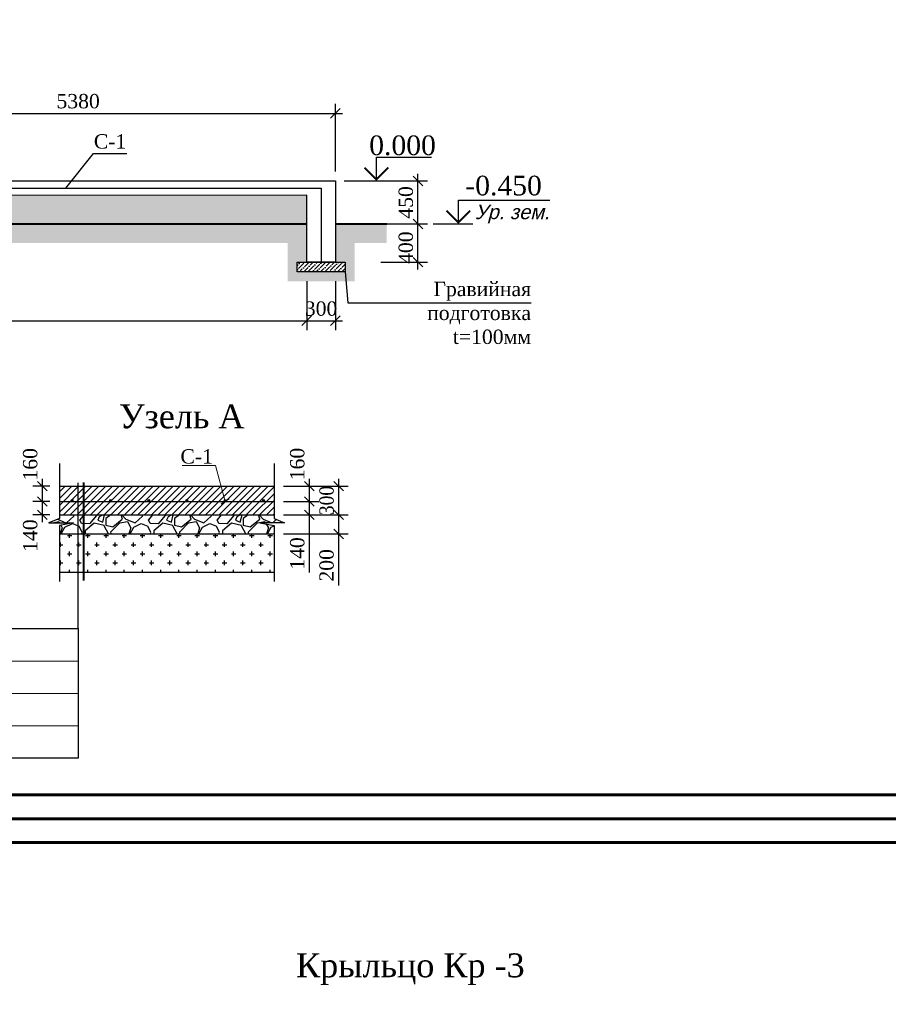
# Model space of a CAD drawing. Header units: millimetres. Extents: x 2063114 to 14983986, y -126020516 to 213791.
# Tile 26 of 256: x 2340347 to 2358509, y -1708884 to -1688291. Entities that reach past the tile are written whole.
import ezdxf
from ezdxf.enums import TextEntityAlignment as Align

# ---------------------------------------------------------------- set-up
doc = ezdxf.new("R2010")
doc.units = ezdxf.units.MM
doc.linetypes.add('HIDDEN2', pattern=[4.7625, 3.175, -1.5875])
doc.layers.get('Defpoints').update_dxf_attribs({"color": 6, "lineweight": 35})
for name, color, linetype, lineweight in [('.', 7, 'Continuous', 15), ('АСО-Штриховка', 184, 'Continuous', 9), ('РАЗМ', 7, 'Continuous', 20)]:
    doc.layers.add(name, color=color, linetype=linetype, lineweight=lineweight)
doc.layers.add('_print', color=6, linetype='Continuous', lineweight=60, plot=False)
doc.styles.add('seviyorum', font='times.ttf')
doc.styles.add('SIMPLEX', font='times.ttf', dxfattribs={"width": 0.7})
doc.styles.get("Standard").update_dxf_attribs({"font": 'arial.ttf'})
doc.styles.add('Times New Roman', font='times.ttf')
doc.dimstyles.new('Dim(100)', dxfattribs={"dimscale": 100, "dimtxt": 3.5, "dimasz": 2, "dimexe": 2, "dimexo": 2, "dimgap": 1, "dimtad": 1, "dimdec": 0, "dimdsep": 46, "dimtxsty": 'SIMPLEX', "dimblk": 'OBLIQUE', "dimcen": 2.5, "dimdle": 1.5, "dimclrd": 256, "dimclre": 256, "dimclrt": 256, "dimadec": 0, "dimazin": 0, "dimtfac": 0.75, "dimtdec": 0, "dimtmove": 1, "dimatfit": 3, "dimfxl": 1, "dimtolj": 1, "dimtzin": 0, "dimlwd": -1, "dimlwe": -1, "dimarcsym": 0})

# ---------------------------------------------------------------- blocks, each defined once
blk = doc.blocks.new('_Oblique')
at = {"color": 0, "linetype": 'ByBlock', "lineweight": -2}
blk.add_line((-0.5, -0.5), (0.5, 0.5), dxfattribs=at)
blk = doc.blocks.new('*D1202')
at = {"ltscale": 300, "transparency": 16777216}
for p, q in [((2327789, -1693763), (2327789, -1694788)), ((2346349, -1693763), (2346349, -1694788)), ((2327639, -1694588), (2346499, -1694588))]:
    blk.add_line(p, q, dxfattribs=at)
at = {"layer": 'Defpoints', "color": 0, "lineweight": 30, "ltscale": 300, "transparency": 16777216}
for p in [(2327789, -1693563), (2346349, -1693563), (2346349, -1694588)]:
    blk.add_point(p, dxfattribs=at)
at = {"ltscale": 300, "transparency": 16777216, "xscale": 200, "yscale": 200, "zscale": 200, "rotation": 180}
blk.add_blockref('_Oblique', (2327789, -1694588), dxfattribs=at)
at = {"ltscale": 300, "transparency": 16777216, "xscale": 200, "yscale": 200, "zscale": 200}
blk.add_blockref('_Oblique', (2346349, -1694588), dxfattribs=at)
at = {"ltscale": 300, "transparency": 16777216, "insert": (2337069, -1694335), "char_height": 300, "attachment_point": 5, "style": 'Times New Roman'}
blk.add_mtext('\\A1;9280', dxfattribs=at)
blk = doc.blocks.new('*D1203')
at = {"ltscale": 300, "transparency": 16777216}
for p, q in [((2346349, -1693763), (2346349, -1694788)), ((2346949, -1693763), (2346949, -1694788)), ((2346199, -1694588), (2347099, -1694588))]:
    blk.add_line(p, q, dxfattribs=at)
at = {"layer": 'Defpoints', "color": 0, "lineweight": 30, "ltscale": 300, "transparency": 16777216}
for p in [(2346349, -1693563), (2346949, -1693563), (2346949, -1694588)]:
    blk.add_point(p, dxfattribs=at)
at = {"ltscale": 300, "transparency": 16777216, "xscale": 200, "yscale": 200, "zscale": 200, "rotation": 180}
blk.add_blockref('_Oblique', (2346349, -1694588), dxfattribs=at)
at = {"ltscale": 300, "transparency": 16777216, "xscale": 200, "yscale": 200, "zscale": 200}
blk.add_blockref('_Oblique', (2346949, -1694588), dxfattribs=at)
at = {"ltscale": 300, "transparency": 16777216, "insert": (2346649, -1694335), "char_height": 300, "attachment_point": 5, "style": 'Times New Roman'}
blk.add_mtext('\\A1;300', dxfattribs=at)
blk = doc.blocks.new('vcBlockPos')
at = {"color": 0, "linetype": 'ByBlock', "lineweight": -2}
blk.add_attdef('ПОЗИЦИЯ', text='', height=300, dxfattribs=at).set_placement((0, 0), align=Align.BOTTOM_CENTER)
at = {"color": 0, "linetype": 'ByBlock', "lineweight": -2, "flags": 1}
blk.add_attdef('КОЛИЧЕСТВО', text='', height=300, dxfattribs=at).set_placement((0, 0), align=Align.RIGHT)
at = {"color": 0, "linetype": 'ByBlock', "lineweight": -2}
blk.add_attdef('НТЕКСТ', text='', height=300, dxfattribs=at).set_placement((0, 0), align=Align.TOP_CENTER)
blk = doc.blocks.new('*D1204')
at = {"ltscale": 300, "transparency": 16777216}
for p, q in [((2336189, -1691463), (2336189, -1690050)), ((2346949, -1691463), (2346949, -1690050)), ((2336039, -1690250), (2347099, -1690250))]:
    blk.add_line(p, q, dxfattribs=at)
at = {"layer": 'Defpoints', "color": 0, "lineweight": 30, "ltscale": 300, "transparency": 16777216}
for p in [(2346949, -1690250), (2336189, -1691663), (2346949, -1691663)]:
    blk.add_point(p, dxfattribs=at)
at = {"ltscale": 300, "transparency": 16777216, "xscale": 200, "yscale": 200, "zscale": 200, "rotation": 180}
blk.add_blockref('_Oblique', (2336189, -1690250), dxfattribs=at)
at = {"ltscale": 300, "transparency": 16777216, "xscale": 200, "yscale": 200, "zscale": 200}
blk.add_blockref('_Oblique', (2346949, -1690250), dxfattribs=at)
at = {"ltscale": 300, "transparency": 16777216, "insert": (2341569, -1689997), "char_height": 300, "attachment_point": 5, "style": 'Times New Roman'}
blk.add_mtext('\\A1;5380', dxfattribs=at)
blk = doc.blocks.new('*D1207')
at = {"ltscale": 300, "transparency": 16777216}
for p, q in [((2348675, -1693513), (2348675, -1692413)), ((2347900, -1692563), (2348875, -1692563)), ((2347900, -1693363), (2348875, -1693363))]:
    blk.add_line(p, q, dxfattribs=at)
at = {"layer": 'Defpoints', "color": 0, "lineweight": 30, "ltscale": 300, "transparency": 16777216}
for p in [(2347700, -1692563), (2348675, -1692563), (2347700, -1693363)]:
    blk.add_point(p, dxfattribs=at)
at = {"ltscale": 300, "transparency": 16777216, "xscale": 200, "yscale": 200, "zscale": 200}
for p, rotation in [((2348675, -1692563), 90), ((2348675, -1693363), 270)]:
    blk.add_blockref('_Oblique', p, dxfattribs=dict(at, rotation=rotation))
at = {"ltscale": 300, "transparency": 16777216, "insert": (2348422, -1693059), "char_height": 300, "attachment_point": 5, "rotation": 90, "style": 'Times New Roman'}
blk.add_mtext('\\A1;400', dxfattribs=at)
blk = doc.blocks.new('*D1208')
at = {"ltscale": 300, "transparency": 16777216}
for p, q in [((2347900, -1691663), (2348875, -1691663)), ((2348675, -1692713), (2348675, -1691513)), ((2347900, -1692563), (2348875, -1692563))]:
    blk.add_line(p, q, dxfattribs=at)
at = {"layer": 'Defpoints', "color": 0, "lineweight": 30, "ltscale": 300, "transparency": 16777216}
for p in [(2347700, -1691663), (2348675, -1691663), (2347700, -1692563)]:
    blk.add_point(p, dxfattribs=at)
at = {"ltscale": 300, "transparency": 16777216, "xscale": 200, "yscale": 200, "zscale": 200}
for p, rotation in [((2348675, -1691663), 90), ((2348675, -1692563), 270)]:
    blk.add_blockref('_Oblique', p, dxfattribs=dict(at, rotation=rotation))
at = {"ltscale": 300, "transparency": 16777216, "insert": (2348422, -1692113), "char_height": 300, "attachment_point": 5, "rotation": 90, "style": 'Times New Roman'}
blk.add_mtext('\\A1;450', dxfattribs=at)
blk = doc.blocks.new('*U132')
at = {"color": 0, "linetype": 'ByBlock', "lineweight": -2}
blk.add_line((3, 0), (11.3, 0), dxfattribs=at)
blk.add_lwpolyline([(8.3, 0), (8.3, 5), (27.45, 5)], dxfattribs=at)
at = {"color": 0, "linetype": 'ByBlock', "lineweight": -2, "const_width": 0.4}
blk.add_lwpolyline([(5.8, 2.78), (8.3, 0.28), (10.8, 2.78)], dxfattribs=at)
at = {"color": 0, "linetype": 'ByBlock', "lineweight": -2, "style": 'seviyorum'}
blk.add_attdef('ОТМЕТКА', text='', height=4.1, dxfattribs=at).set_placement((17.76, 8.03), align=Align.MIDDLE_CENTER)
at = {"color": 0, "linetype": 'ByBlock', "lineweight": -2, "oblique": 15}
blk.add_attdef('НТЕКСТ', text='', height=3, dxfattribs=at).set_placement((19.55, 2.5), align=Align.MIDDLE_CENTER)
blk = doc.blocks.new('*U133')
at = {"color": 0, "linetype": 'ByBlock', "lineweight": -2}
blk.add_line((3, 0), (12.76, 0), dxfattribs=at)
blk.add_lwpolyline([(9.76, 0), (9.76, 5), (21.26, 5)], dxfattribs=at)
at = {"color": 0, "linetype": 'ByBlock', "lineweight": -2, "const_width": 0.4}
blk.add_lwpolyline([(7.26, 2.78), (9.76, 0.28), (12.26, 2.78)], dxfattribs=at)
at = {"color": 0, "linetype": 'ByBlock', "lineweight": -2, "style": 'seviyorum'}
blk.add_attdef('ОТМЕТКА', text='', height=4.1, dxfattribs=at).set_placement((15.23, 7.45), align=Align.MIDDLE_CENTER)
at = {"color": 0, "linetype": 'ByBlock', "lineweight": -2, "oblique": 15}
blk.add_attdef('НТЕКСТ', text='', height=3, dxfattribs=at).set_placement((21.01, 2.5), align=Align.MIDDLE_CENTER)
blk = doc.blocks.new('*U1186')
at = {"lineweight": 30}
h = blk.add_hatch(color=5, dxfattribs=at)
h.dxf.hatch_style = 1
h.paths.add_polyline_path([(20, 0, 1), (-20, 0, 1)])
at = {"color": 5, "lineweight": 30}
blk.add_circle((0, 0), 20, dxfattribs=at)
blk = doc.blocks.new('*U1187')
at = {"color": 0, "linetype": 'ByBlock', "lineweight": -2}
for p in [(0, 0), (800, 0), (1600, 0), (2400, 0), (3200, 0), (4000, 0)]:
    blk.add_blockref('*U1186', p, dxfattribs=at)
blk = doc.blocks.new('*D1215')
at = {"ltscale": 300, "transparency": 16777216}
for p, q in [((2346405, -1698797), (2346405, -1698217)), ((2345865, -1698367), (2346605, -1698367)), ((2345865, -1698647), (2346605, -1698647)), ((2346405, -1699854), (2346405, -1698647))]:
    blk.add_line(p, q, dxfattribs=at)
at = {"layer": 'Defpoints', "color": 0, "lineweight": 30, "ltscale": 300, "transparency": 16777216}
for p in [(2345665, -1698367), (2346405, -1698367), (2345665, -1698647)]:
    blk.add_point(p, dxfattribs=at)
at = {"ltscale": 300, "transparency": 16777216, "xscale": 200, "yscale": 200, "zscale": 200}
for p, rotation in [((2346405, -1698367), 90), ((2346405, -1698647), 270)]:
    blk.add_blockref('_Oblique', p, dxfattribs=dict(at, rotation=rotation))
at = {"ltscale": 300, "transparency": 16777216, "insert": (2346152, -1699455), "char_height": 300, "attachment_point": 5, "rotation": 90, "style": 'Times New Roman'}
blk.add_mtext('\\A1;140', dxfattribs=at)
blk = doc.blocks.new('*D1236')
at = {"ltscale": 300, "transparency": 16777216}
for p, q in [((2345865, -1698047), (2346605, -1698047)), ((2346405, -1698517), (2346405, -1697897)), ((2345865, -1698367), (2346605, -1698367))]:
    blk.add_line(p, q, dxfattribs=at)
at = {"layer": 'Defpoints', "color": 0, "lineweight": 30, "ltscale": 300, "transparency": 16777216}
for p in [(2345665, -1698047), (2346405, -1698047), (2345665, -1698367)]:
    blk.add_point(p, dxfattribs=at)
at = {"ltscale": 300, "transparency": 16777216, "xscale": 200, "yscale": 200, "zscale": 200}
for p, rotation in [((2346405, -1698047), 90), ((2346405, -1698367), 270)]:
    blk.add_blockref('_Oblique', p, dxfattribs=dict(at, rotation=rotation))
at = {"ltscale": 300, "transparency": 16777216, "insert": (2346152, -1697584), "char_height": 300, "attachment_point": 5, "rotation": 90, "style": 'Times New Roman'}
blk.add_mtext('\\A1;160', dxfattribs=at)
blk = doc.blocks.new('*D1216')
at = {"ltscale": 300, "transparency": 16777216}
for p, q in [((2345865, -1698047), (2347217, -1698047)), ((2347017, -1698797), (2347017, -1697897)), ((2345865, -1698647), (2347217, -1698647))]:
    blk.add_line(p, q, dxfattribs=at)
at = {"layer": 'Defpoints', "color": 0, "lineweight": 30, "ltscale": 300, "transparency": 16777216}
for p in [(2345665, -1698047), (2347017, -1698047), (2345665, -1698647)]:
    blk.add_point(p, dxfattribs=at)
at = {"ltscale": 300, "transparency": 16777216, "xscale": 200, "yscale": 200, "zscale": 200}
for p, rotation in [((2347017, -1698047), 90), ((2347017, -1698647), 270)]:
    blk.add_blockref('_Oblique', p, dxfattribs=dict(at, rotation=rotation))
at = {"ltscale": 300, "transparency": 16777216, "insert": (2346765, -1698347), "char_height": 300, "attachment_point": 5, "rotation": 90, "style": 'Times New Roman'}
blk.add_mtext('\\A1;{\\W0.9;300}', dxfattribs=at)
blk = doc.blocks.new('*D1237')
at = {"ltscale": 300, "transparency": 16777216}
for p, q in [((2345865, -1698647), (2347217, -1698647)), ((2347017, -1699197), (2347017, -1698497)), ((2345865, -1699047), (2347217, -1699047)), ((2347017, -1700123), (2347017, -1699047))]:
    blk.add_line(p, q, dxfattribs=at)
at = {"layer": 'Defpoints', "color": 0, "lineweight": 30, "ltscale": 300, "transparency": 16777216}
for p in [(2345665, -1698647), (2347017, -1698647), (2345665, -1699047)]:
    blk.add_point(p, dxfattribs=at)
at = {"ltscale": 300, "transparency": 16777216, "xscale": 200, "yscale": 200, "zscale": 200}
for p, rotation in [((2347017, -1698647), 90), ((2347017, -1699047), 270)]:
    blk.add_blockref('_Oblique', p, dxfattribs=dict(at, rotation=rotation))
at = {"ltscale": 300, "transparency": 16777216, "insert": (2346765, -1699703), "char_height": 300, "attachment_point": 5, "rotation": 90, "style": 'Times New Roman'}
blk.add_mtext('\\A1;200', dxfattribs=at)
blk = doc.blocks.new('*D1217')
at = {"ltscale": 300, "transparency": 16777216}
for p, q in [((2340821, -1698797), (2340821, -1698217)), ((2340977, -1698367), (2340621, -1698367)), ((2340977, -1698647), (2340621, -1698647))]:
    blk.add_line(p, q, dxfattribs=at)
at = {"layer": 'Defpoints', "color": 0, "lineweight": 30, "ltscale": 300, "transparency": 16777216}
for p in [(2340821, -1698367), (2341177, -1698367), (2341177, -1698647)]:
    blk.add_point(p, dxfattribs=at)
at = {"ltscale": 300, "transparency": 16777216, "xscale": 200, "yscale": 200, "zscale": 200}
for p, rotation in [((2340821, -1698367), 90), ((2340821, -1698647), 270)]:
    blk.add_blockref('_Oblique', p, dxfattribs=dict(at, rotation=rotation))
at = {"ltscale": 300, "transparency": 16777216, "insert": (2340568, -1699081), "char_height": 300, "attachment_point": 5, "rotation": 90, "style": 'Times New Roman'}
blk.add_mtext('\\A1;140', dxfattribs=at)
blk = doc.blocks.new('*D1218')
at = {"ltscale": 300, "transparency": 16777216}
for p, q in [((2340977, -1698047), (2340621, -1698047)), ((2340821, -1698517), (2340821, -1697897)), ((2340977, -1698367), (2340621, -1698367))]:
    blk.add_line(p, q, dxfattribs=at)
at = {"layer": 'Defpoints', "color": 0, "lineweight": 30, "ltscale": 300, "transparency": 16777216}
for p in [(2340821, -1698047), (2341177, -1698047), (2341177, -1698367)]:
    blk.add_point(p, dxfattribs=at)
at = {"ltscale": 300, "transparency": 16777216, "xscale": 200, "yscale": 200, "zscale": 200}
for p, rotation in [((2340821, -1698047), 90), ((2340821, -1698367), 270)]:
    blk.add_blockref('_Oblique', p, dxfattribs=dict(at, rotation=rotation))
at = {"ltscale": 300, "transparency": 16777216, "insert": (2340568, -1697590), "char_height": 300, "attachment_point": 5, "rotation": 90, "style": 'Times New Roman'}
blk.add_mtext('\\A1;160', dxfattribs=at)
blk = doc.blocks.new('*U1590')
at = {"color": 0, "ltscale": 25}
blk.add_lwpolyline([(-59400, 42000), (0, 42000), (0, 0), (-59400, 0)], close=True, dxfattribs=at)
at = {"color": 0, "lineweight": 60, "ltscale": 25}
blk.add_lwpolyline([(-57400, 41500), (-500, 41500), (-500, 500), (-57400, 500)], close=True, dxfattribs=at)

msp = doc.modelspace()

# ---------------------------------------------------------------- hatches: boundary and pattern name
at = {"layer": '.'}
h = msp.add_hatch(dxfattribs=at)
h.set_pattern_fill('ANSI31', color=256, scale=800)
h.set_pattern_definition([(45, (5665682.32, 931676.89), (-70.7106781, 70.7106781), [])])
h.paths.add_polyline_path([(2341176.6036, -1698047.05866), (2341176.6036, -1698647.05866), (2345664.73628, -1698647.05866), (2345664.73628, -1698047.05866)])
h = msp.add_hatch()
h.set_pattern_fill('GRAVEL', color=256, scale=500)
h.set_pattern_definition([(228.0127875, (188393.08, -1212241.923), (-4000, -4500), [67.268, -6659.54402]), (184.9697407, (188348.08, -1212291.923), (6000, 500), [115.434, -11427.96238]), (132.510447, (188233.08, -1212301.923), (5000, -5500), [81.394, -8058.0163]), (267.273689, (188038.08, -1212426.923), (500, 10000), [105.119, -10406.77902]), (292.8336542, (188033.08, -1212531.923), (-2500, 6000), [103.0775, -10204.68656]), (357.273689, (188073.08, -1212626.923), (-10000, 500), [105.119, -10406.77902]), (37.6942405, (188178.08, -1212631.923), (-6500, -5000), [139.0145, -13762.42427]), (72.2553284, (188288.08, -1212546.923), (3500, 11000), [131.244, -12993.16075]), (121.4295656, (188328.08, -1212421.923), (-4000, 6500), [105.475, -10442.03655]), (175.2363583, (188273.08, -1212331.923), (5500, -500), [120.416, -5900.38129]), (222.3974378, (188153.079, -1212321.923), (-6000, -5500), [155.724, -15416.6875]), (138.8140748, (188533.08, -1212431.923), (-3500, 3000), [53.1505, -5261.92241]), (171.4692344, (188493.08, -1212396.923), (6500, -1000), [101.1185, -10010.75571]), (225, (188393.08, -1212381.92), (-6e-14, -500), [70.7105, -636.39628]), (203.1985905, (188358.08, -1212321.92), (2500, 1000), [38.079, -3769.80755]), (291.8014095, (188323.08, -1212336.92), (-500, 1500), [53.8515, -2638.7309]), (30.9637565, (188343.08, -1212386.92), (1500, 1000), [87.4645, -2828.01145]), (161.565051, (188418.08, -1212341.92), (1000, -500), [63.2455, -1517.89333]), (16.3895403, (188033.08, -1212336.923), (5000, 1500), [88.6, -8771.42257]), (70.346176, (188118.08, -1212311.923), (-2000, -5500), [74.3305, -7358.70387]), (293.1985905, (188418.08, -1212241.92), (-1000, 2500), [76.1575, -3731.72905]), (343.6104597, (188448.08, -1212311.923), (-5000, 1500), [88.6, -8771.42257]), (339.4439548, (188033.08, -1212646.923), (-2500, 1000), [85.44, -4186.56187]), (294.7751406, (188113.08, -1212676.923), (-2500, 5500), [71.589, -7087.32153]), (66.8014095, (188423.08, -1212741.92), (1000, 2500), [76.1575, -3731.72905]), (17.3540246, (188453.08, -1212671.923), (-6500, -2000), [83.8155, -8297.71181]), (69.4439548, (188178.08, -1212741.923), (-1000, -2500), [42.72, -4229.28187]), (101.3099325, (188393.08, -1212741.92), (-500, 2000), [25.495, -2524.01476]), (165.9637565, (188388.08, -1212716.92), (1500, -500), [103.0775, -1958.47531]), (186.009006, (188288.08, -1212691.923), (5000, 500), [95.525, -9456.96159]), (303.6900675, (188343.08, -1212431.92), (-500, 1000), [72.111, -1730.66464]), (353.1572266, (188383.08, -1212491.923), (8500, -1000), [125.897, -12463.78131]), (60.945396, (188508.08, -1212506.923), (-2000, -3500), [51.478, -5096.33707]), (90, (188533.1, -1212461.9), (-500, 500), [30, -470]), (120.2564372, (188278.08, -1212676.923), (2000, -3500), [69.462, -6876.76]), (48.0127875, (188243.08, -1212616.923), (4000, 4500), [134.536, -6592.27602]), (0, (188333.1, -1212516.9), (500, 500), [130, -370]), (325.3048465, (188463.08, -1212516.923), (5000, -3500), [79.057, -7826.63715]), (254.054604, (188528.08, -1212561.92), (-500, -2000), [72.801, -3567.25394]), (207.6459754, (188508.08, -1212631.923), (-9500, -5000), [118.5325, -11734.73709]), (175.4260787, (188403.08, -1212686.923), (-6500, 500), [125.3995, -12414.5367])])
h.paths.add_polyline_path([(2330203.94013, -1692563.17427), (2346348.97632, -1692563.17427), (2346348.97632, -1691963.17427), (2336188.97632, -1691964.67054)])
h = msp.add_hatch()
h.set_pattern_fill('ANSI36', color=256, scale=500)
h.set_pattern_definition([(45, (1334508.027, -725441.427), (33.1456304, 121.533978), [156.25, -31.25, 0, -31.25])])
h.paths.add_polyline_path([(2346148.97632, -1693363.17427), (2346148.97632, -1693563.17427), (2347148.97632, -1693563.17427), (2347148.97632, -1693363.17427)])
at = {"lineweight": -3}
h = msp.add_hatch(dxfattribs=at)
h.set_pattern_fill('GRAVEL', color=256, scale=40, angle=45)
h.set_pattern_definition([(273.0127875, (1337588.72, -1847959.15), (718.420489, -12213.1483247), [136.6886, -13532.1935]), (229.969741, (1337595.905, -1848095.65), (7902.6253422, 9339.4664034), [234.5619, -23221.6196]), (177.510447, (1337445.04, -1848275.254), (15086.8302837, -718.420484), [165.3926, -16373.8891]), (312.273689, (1337344.46, -1848735.043), (-13649.9893024, 15086.8302848), [213.6018, -21146.575]), (337.833654, (1337488.14, -1848893.096), (-12213.1483248, 5028.9434274), [209.4535, -20735.9231]), (42.273689, (1337682.116, -1848972.12), (-15086.8302848, -13649.9893024), [213.6018, -21146.575]), (82.6942405, (1337840.17, -1848828.438), (-2155.2614681, -16523.6712629), [282.4775, -27965.2461]), (117.2553284, (1337876.09, -1848548.254), (-10776.3073435, 20834.1942018), [266.6878, -26402.1026]), (166.4295656, (1337753.96, -1848311.175), (-15086.8302837, 3592.102447), [214.3252, -21218.2183]), (220.236358, (1337545.62, -1848260.89), (8621.0458774, 7184.2048955), [244.6853, -11989.5748]), (267.3974378, (1337358.827, -1848418.94), (-718.4204891, -16523.6712628), [316.4312, -31326.709]), (183.814075, (1338062.88, -1848030.99), (-9339.466366, -718.420489), [108.0018, -10692.2263]), (216.4692344, (1337955.116, -1848038.176), (10776.307344, 7902.6253884), [205.4728, -20341.8556]), (270, (1337789.9, -1848160.3), (718.4205, -718.4205), [143.6837, -1293.1572]), (248.19859, (1337653.38, -1848124.39), (2155.26147, 5028.943428), [77.3765, -7660.2489]), (336.80141, (1337624.64, -1848196.23), (-2873.68196, 1436.84098), [109.4262, -5361.9012]), (75.963757, (1337725.22, -1848239.33), (718.42049, 3592.102448), [177.7279, -5746.5193]), (206.56505, (1337768.33, -1848066.9), (2155.26147, 718.42049), [128.5149, -3084.3592]), (61.3895403, (1337207.96, -1848612.91), (5028.9434278, 9339.466366), [180.0352, -17823.5307]), (115.346176, (1337294.17, -1848454.86), (5028.9434274, -10776.3073455), [151.0396, -14952.8863]), (338.19859, (1337624.64, -1847923.23), (-5028.943428, 2155.26147), [154.752, -7582.8734]), (28.6104597, (1337768.326, -1847980.7), (-9339.4663656, -5028.9434285), [180.0352, -17823.5307]), (24.443955, (1337653.38, -1849058.33), (-5028.943428, -2155.261469), [173.6141, -8507.0937]), (339.7751406, (1337811.43, -1848986.49), (-11494.7278373, 4310.522932), [145.4688, -14401.4374]), (111.80141, (1338350.25, -1848634.46), (-2155.26147, 5028.943428), [154.752, -7582.8734]), (62.3540246, (1338292.773, -1848490.78), (-6465.7844064, -12213.148325), [170.3131, -16860.9504]), (114.443955, (1337998.22, -1848986.49), (2155.261469, -5028.943428), [86.807, -8593.9008]), (146.309932, (1338307.14, -1848677.57), (-3592.10245, 2155.26147), [51.8058, -5128.798]), (210.963757, (1338264.04, -1848648.83), (2873.68196, 1436.84098), [209.4535, -3979.6218]), (231.009006, (1338084.43, -1848756.596), (6465.7844068, 7902.625387), [194.1068, -19216.5459]), (348.690068, (1337789.88, -1848304), (-2155.26147, 718.42049), [146.5296, -3516.7105]), (38.1572266, (1337933.563, -1848332.728), (13649.9893035, 10776.307346), [255.8227, -25326.4036]), (105.945396, (1338134.72, -1848174.68), (2155.261469, -7902.625387), [104.6033, -10355.7569]), (135, (1338106, -1848074.1), (-1436.841, 0), [60.96, -955.04]), (165.256437, (1338048.51, -1848749.41), (7902.6253864, -2155.2614696), [141.1468, -13973.5763]), (93.0127875, (1337912.01, -1848713.49), (-718.420489, 12213.1483247), [273.3772, -13395.5049]), (45, (1337897.6, -1848440.5), (0, 1436.841), [264.16, -751.84]), (10.3048465, (1338084.43, -1848253.7), (12213.1483235, 2155.2614757), [160.6438, -15903.7267]), (299.054604, (1338242.48, -1848224.96), (2155.26147, -3592.102448), [147.9316, -7248.66]), (252.6459754, (1338314.326, -1848354.28), (-6465.7844086, -20834.1942004), [240.858, -23844.9858]), (220.4260787, (1338242.484, -1848584.175), (-10057.8868556, -8621.0458762), [254.8118, -25226.3386])])
h.paths.add_polyline_path([(2341176.6036, -1698647.05866), (2341176.6036, -1698723.31744), (2340959.44376, -1698811.57743), (2341469.8372, -1698811.57743), (2341176.6036, -1698869.04971), (2341176.6036, -1699047.05866), (2345664.73628, -1699047.05866), (2345664.73628, -1698869.04971), (2345371.50268, -1698811.57743), (2345881.89613, -1698811.57743), (2345664.73628, -1698723.31744), (2345664.73628, -1698647.05866)])
at = {"linetype": 'Continuous', "lineweight": -3, "ltscale": 100}
h = msp.add_hatch(dxfattribs=at)
h.set_pattern_fill('CROSS', color=0, scale=30)
h.set_pattern_definition([(0, (1337789.88, -1849194.83), (190.5, 190.5), [95.25, -285.75]), (90, (1337837.5, -1849242.46), (-190.5, 190.5), [95.25, -285.75])])
h.paths.add_polyline_path([(2341176.6036, -1699047.05866), (2341176.6036, -1699847.05866), (2345664.73628, -1699847.05866), (2345664.73628, -1699047.05866)])
at = {"layer": 'АСО-Штриховка', "linetype": 'HIDDEN2', "lineweight": 13}
h = msp.add_hatch(dxfattribs=at)
h.set_pattern_fill('EARTH', color=0, scale=50, angle=45)
h.set_pattern_definition([(45, (2125702.23, -2088019.16), (0, 449.0128), [317.5, -317.5]), (45, (2125618.04, -2087934.97), (0, 449.0128), [317.5, -317.5]), (45, (2125533.85, -2087850.78), (0, 449.0128), [317.5, -317.5]), (135, (2125533.85, -2087794.66), (-449.0128, 0), [317.5, -317.5]), (135, (2125618.04, -2087710.47), (-449.0128, 0), [317.5, -317.5]), (135, (2125702.23, -2087626.28), (-449.0128, 0), [317.5, -317.5])])
h.paths.add_polyline_path([(2330203.94013, -1692563.17427), (2343678.15593, -1692563.17427), (2346348.97632, -1692563.17427), (2346348.97632, -1693363.17427), (2346148.97632, -1693363.17427), (2346148.97632, -1693563.17427), (2347148.97632, -1693563.17427), (2347148.97632, -1693363.17427), (2346948.97632, -1693363.17427), (2346948.97632, -1692563.17427), (2348020.90675, -1692563.17427), (2348020.90675, -1692963.17427), (2347348.97632, -1692963.17427), (2347348.97632, -1693763.17427), (2345948.97632, -1693763.17427), (2345948.97632, -1692963.17427), (2330223.89039, -1692963.17426), (2328188.97801, -1693166.66554), (2328188.97801, -1693763.17427), (2326788.97801, -1693763.17427), (2326788.97801, -1692963.17427), (2325688.97801, -1692963.17427), (2325688.97801, -1692563.17427), (2327188.97801, -1692563.17427), (2327188.97801, -1693363.17427), (2326988.97801, -1693363.17427), (2326988.97801, -1693563.17427), (2327988.97801, -1693563.17427), (2327988.97801, -1693363.17427), (2327788.97801, -1693363.17427), (2327788.97801, -1692804.67053)])

# ---------------------------------------------------------------- linework, layer by layer
at = {"lineweight": 40}
for p, q in [((2330203.94013, -1692563.17427), (2346348.97632, -1692563.17427)), ((2346948.97632, -1692563.17427), (2348020.90675, -1692563.17427))]:
    msp.add_line(p, q, dxfattribs=at)
for p, q in [((2341176.6036, -1698047.05866), (2345664.73628, -1698047.05866)), ((2341176.6036, -1698647.05866), (2345664.73628, -1698647.05866)), ((2341176.6036, -1699047.05866), (2345664.73628, -1699047.05866)), ((2341176.6036, -1699847.05866), (2345664.73628, -1699847.05866))]:
    msp.add_line(p, q)
at = {"linetype": 'ByBlock'}
msp.add_line((2341568.38948, -1701025.41183), (2341568.38948, -1697978.41429), dxfattribs=at)
at = {"color": 0, "lineweight": 40, "ltscale": 0.6}
msp.add_line((2341686.41797, -1700016.81217), (2341686.41797, -1697971.65475), dxfattribs=at)
at = {"color": 5, "lineweight": 30}
msp.add_line((2341176.6036, -1698367.05866), (2345664.73628, -1698367.05866), dxfattribs=at)
at = {"color": 0, "linetype": 'Continuous', "lineweight": 30, "ltscale": 100}
msp.add_line((2344728.10353, -1698311.71513), (2344561.5251, -1698422.4022), dxfattribs=at)
at = {"color": 0, "linetype": 'Continuous', "lineweight": 15, "ltscale": 100}
for p, q in [((2332437.2144, -1701703.72341), (2341568.38948, -1701703.72341)), ((2332437.2144, -1702382.03499), (2341568.38948, -1702382.03499)), ((2332437.2144, -1703060.34658), (2341568.38948, -1703060.34658))]:
    msp.add_line(p, q, dxfattribs=at)
at = {"ltscale": 7}
msp.add_lwpolyline([(2341311.071, -1691813.17427), (2341887.10069, -1691086.25229), (2342587.80959, -1691086.25229)], dxfattribs=at)
at = {"lineweight": 30}
for points in [[(2336188.97632, -1691663.17427), (2346948.97632, -1691663.17427), (2346948.97632, -1693363.17427), (2346348.97632, -1693363.17427), (2346348.97632, -1692598.58446), (2346348.97632, -1691963.17427), (2336188.97632, -1691964.67054), (2327788.97801, -1692804.67053), (2327788.97801, -1693363.17427), (2327188.97801, -1693363.17427), (2327188.97801, -1692563.17427)], [(2346148.97632, -1693363.17427), (2347148.97632, -1693363.17427), (2347148.97632, -1693563.17427), (2346148.97632, -1693563.17427)]]:
    msp.add_lwpolyline(points, close=True, dxfattribs=at)
at = {"color": 5, "lineweight": 30}
msp.add_lwpolyline([(2327338.97801, -1693363.17427), (2327338.97801, -1692698.9224), (2336196.45766, -1691813.17427), (2346648.97632, -1691813.17427), (2346648.97632, -1693363.17427)], dxfattribs=at)
msp.add_lwpolyline([(2347148.97632, -1693563.17427), (2347209.32349, -1694214.84226), (2351038.97482, -1694214.84226)])
at = {"lineweight": -3}
for points in [[(2341176.6036, -1697572.42821), (2341176.6036, -1698723.31744), (2340959.44376, -1698811.57743), (2341469.8372, -1698811.57743), (2341176.6036, -1698869.04971), (2341176.6036, -1700043.01494)], [(2345664.73628, -1697572.42821), (2345664.73628, -1698723.31744), (2345881.89613, -1698811.57743), (2345371.50268, -1698811.57743), (2345664.73628, -1698869.04971), (2345664.73628, -1700043.01494)]]:
    msp.add_lwpolyline(points, dxfattribs=at)
at = {"color": 0, "ltscale": 100}
msp.add_lwpolyline([(2332437.2144, -1701025.41183), (2341568.38948, -1701025.41183), (2341568.38948, -1703738.65816), (2332437.2144, -1703738.65816)], dxfattribs=at)
at = {"layer": '_print', "ltscale": 100}
for points in [[(2379792.08613, -1705001.43901), (2320392.08613, -1705001.43901), (2320392.08613, -1663001.43901), (2379792.08613, -1663001.43901)], [(2379792.08613, -1747001.43901), (2320392.08613, -1747001.43901), (2320392.08613, -1705001.43901), (2379792.08613, -1705001.43901)]]:
    msp.add_lwpolyline(points, close=True, dxfattribs=at)
at = {"layer": 'РАЗМ', "color": 0, "ltscale": 50}
msp.add_lwpolyline([(2343742.2854, -1697614.71754), (2344439.36878, -1697614.71754), (2344644.81432, -1698367.05866)], dxfattribs=at)

# ---------------------------------------------------------------- block references
for name, p in [('*U1590', (2379792.08613, -1705001.43901)), ('*U1187', (2341444.81432, -1698347.05866)), ('*U1590', (2379792.08613, -1747001.43901))]:
    msp.add_blockref(name, p)
at = {"ltscale": 300}
ref = msp.add_blockref('vcBlockPos', (2342237.45514, -1691086.25229), dxfattribs=dict(at, xscale=100, yscale=100, zscale=100))
ref.add_attrib('ПОЗИЦИЯ', 'С-1', dxfattribs={"color": 0, "linetype": 'ByBlock', "lineweight": -2, "height": 300, "style": 'Times New Roman'}).set_placement((2342237.45514, -1690986.25229), align=Align.CENTER)
at = {"ltscale": 300, "xscale": 100, "yscale": 100, "zscale": 100}
for name, p, values in [('*U133', (2346829.0579, -1691663.17427), {'ОТМЕТКА': '0.000'}), ('*U132', (2348689.07967, -1692563.17427), {'ОТМЕТКА': '-0.450', 'НТЕКСТ': 'Ур. зем.'})]:
    msp.add_blockref(name, p, dxfattribs=at).add_auto_attribs(values)

# ---------------------------------------------------------------- texts
at = {"ltscale": 30, "insert": (2335755.5632, -1688878.01981), "char_height": 500, "attachment_point": 1, "style": 'Times New Roman'}
msp.add_mtext_dynamic_manual_height_columns('\\pi73.84058;3 - 3', width=1409.7575758, gutter_width=12.5, heights=[0], dxfattribs=at)
at = {"ltscale": 300, "insert": (2351038.97482, -1693773.07572), "char_height": 300, "attachment_point": 3, "style": 'Times New Roman'}
msp.add_mtext_dynamic_manual_height_columns('{\\C0;Гравийная подготовка} t=100мм', width=3730.3788709, gutter_width=12.5, heights=[0], dxfattribs=at)
at = {"lineweight": -3, "char_height": 500, "style": 'Times New Roman'}
for s, insert, width, attachment_point in [('Узель A', (2342423.29224, -1696337.07278), 3180.5871437, 1), ('Крыльцо Кр -3 ', (2348516.20904, -1708149.26538), 7916.8642286, 5)]:
    msp.add_mtext(s, dxfattribs=dict(at, insert=insert, width=width, attachment_point=attachment_point))
at = {"ltscale": 300, "insert": (2344388.1477, -1697274.21366), "char_height": 300, "width": 620.6632461, "attachment_point": 3, "style": 'Times New Roman'}
msp.add_mtext('C-1', dxfattribs=at)

# ---------------------------------------------------------------- dimensions: what is measured, and where the dimension line sits
at = {"ltscale": 300}
for base, p1, p2, override, picture, middle in [((2346948.97632, -1690249.6668), (2336188.97632, -1691663.17427), (2346948.97632, -1691663.17427), {"dimtxt": 3, "dimlfac": 0.5, "dimtxsty": 'Times New Roman'}, '*D1204', (2341568.97632, -1689997.07127)), ((2346348.97632, -1694587.96163), (2327788.97801, -1693563.17427), (2346348.97632, -1693563.17427), {"dimtxt": 3, "dimlfac": 0.5, "dimtxsty": 'Times New Roman', "dimclrt": 256}, '*D1202', (2337068.97716, -1694334.93351))]:
    dim = msp.add_linear_dim(base=base, p1=p1, p2=p2, dimstyle='Dim(100)', override=override, dxfattribs=at)
    dim.commit()
    dim.dimension.update_dxf_attribs({"geometry": picture, "text_midpoint": middle})
for base, p1, p2, override, picture, middle in [((2348674.81621, -1691663.17427), (2347699.57324, -1692563.17427), (2347699.57324, -1691663.17427), {"dimtxt": 3, "dimlfac": 0.5, "dimtxsty": 'Times New Roman', "dimclrt": 256}, '*D1208', (2348674.81621, -1692113.17427)), ((2348674.81621, -1692563.17427), (2347699.57324, -1693363.17427), (2347699.57324, -1692563.17427), {"dimtxt": 3, "dimlfac": 0.5, "dimtxsty": 'Times New Roman', "dimclrt": 256}, '*D1207', (2348674.81621, -1693058.82839)), ((2340820.51723, -1698047.05866), (2341176.6036, -1698367.05866), (2341176.6036, -1698047.05866), {"dimtxt": 3, "dimlfac": 0.5, "dimtxsty": 'Times New Roman'}, '*D1218', (2340820.51723, -1697589.65118)), ((2346404.85807, -1698047.05866), (2345664.73628, -1698367.05866), (2345664.73628, -1698047.05866), {"dimtxt": 3, "dimlfac": 0.5, "dimtxsty": 'Times New Roman'}, '*D1236', (2346404.85807, -1697584.02642)), ((2340820.51723, -1698367.05866), (2341176.6036, -1698647.05866), (2341176.6036, -1698367.05866), {"dimtxt": 3, "dimlfac": 0.5, "dimtxsty": 'Times New Roman'}, '*D1217', (2340820.51723, -1699080.59721)), ((2346404.85807, -1698367.05866), (2345664.73628, -1698647.05866), (2345664.73628, -1698367.05866), {"dimtxt": 3, "dimlfac": 0.5, "dimtxsty": 'Times New Roman'}, '*D1215', (2346404.85807, -1699455.38964)), ((2347017.31094, -1698647.05866), (2345664.73628, -1699047.05866), (2345664.73628, -1698647.05866), {"dimtxt": 3, "dimlfac": 0.5, "dimtxsty": 'Times New Roman'}, '*D1237', (2347017.31094, -1699703.45585))]:
    dim = msp.add_linear_dim(base=base, p1=p1, p2=p2, angle=90, dimstyle='Dim(100)', override=override, dxfattribs=at)
    dim.commit()
    dim.dimension.update_dxf_attribs({"geometry": picture, "text_midpoint": middle, "dimtype": 160})
dim = msp.add_linear_dim(base=(2346948.97632, -1694587.96163), p1=(2346348.97632, -1693563.17427), p2=(2346948.97632, -1693563.17427), dimstyle='Dim(100)', override={"dimtxt": 3, "dimlfac": 0.5, "dimtxsty": 'Times New Roman', "dimclrt": 256}, dxfattribs=at)
dim.commit()
dim.dimension.update_dxf_attribs({"geometry": '*D1203', "text_midpoint": (2346648.97632, -1694587.96163), "dimtype": 160})
dim = msp.add_linear_dim(base=(2347017.31094, -1698047.05866), p1=(2345664.73628, -1698647.05866), p2=(2345664.73628, -1698047.05866), angle=90, text='{\\W0.9;<>}', dimstyle='Dim(100)', override={"dimtxt": 3, "dimlfac": 0.5, "dimtxsty": 'Times New Roman'}, dxfattribs=at)
dim.commit()
dim.dimension.update_dxf_attribs({"geometry": '*D1216', "text_midpoint": (2347017.31094, -1698347.05866), "dimtype": 160})

doc.saveas('drawing.dxf')
